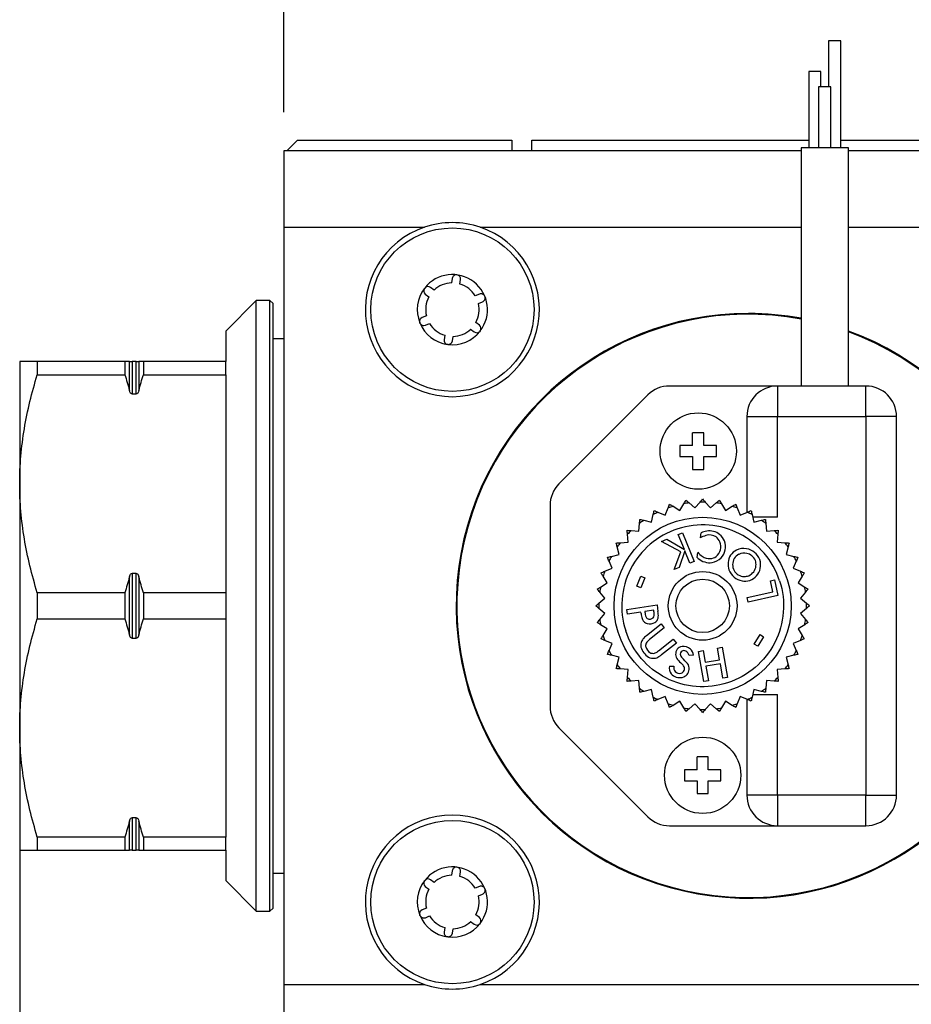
# Model space of a CAD drawing. Header units: millimetres. Extents: x 13 to 546, y 13 to 419.
# Tile 8 of 16: x 109 to 168, y 303 to 367. Entities that reach past the tile are written whole.
import ezdxf

# ---------------------------------------------------------------- set-up
doc = ezdxf.new("R2010")
doc.units = ezdxf.units.MM
doc.header["$LTSCALE"] = 2
doc.layers.add('DIMENSIONS', color=140, linetype='Continuous', lineweight=25)
doc.styles.add('SLDTEXTSTYLE0', font='TXT', dxfattribs={"width": 0.7})
doc.dimstyles.new('SLDDIMSTYLE1', dxfattribs={"dimtxt": 4.316016, "dimasz": 6.604, "dimexe": 0, "dimexo": 0.0625, "dimgap": 1.079004, "dimtad": 0, "dimtih": 1, "dimtoh": 1, "dimrnd": 1e-09, "dimzin": 12, "dimdsep": 46, "dimtxsty": 'SLDTEXTSTYLE0', "dimsah": 1, "dimcen": 0.09, "dimadec": 0, "dimazin": 3, "dimtfac": 1, "dimtofl": 0, "dimtmove": 0, "dimatfit": 3, "dimfxl": 0, "dimfrac": 2, "dimtolj": 1, "dimtzin": 12, "dimarcsym": 0})

# ---------------------------------------------------------------- blocks, each defined once
blk = doc.blocks.new('_D_11')
at = {"layer": 'DIMENSIONS'}
for p, q in [((126.391, 360.945), (126.391, 397.348)), ((187.291, 360.945), (187.291, 397.348)), ((126.391, 390.998), (147.99, 390.998)), ((153.837, 390.998), (152.388, 390.998)), ((152.388, 390.998), (152.388, 384.139)), ((166.663, 390.998), (168.112, 390.998)), ((168.112, 390.998), (168.112, 384.139)), ((187.291, 390.998), (172.51, 390.998)), ((152.388, 384.139), (153.837, 384.139)), ((168.112, 384.139), (166.663, 384.139))]:
    blk.add_line(p, q, dxfattribs=at)
for points in [[(126.391, 390.998), (132.995, 389.982), (132.995, 392.014)], [(187.291, 390.998), (180.687, 392.014), (180.687, 389.982)]]:
    blk.add_solid(points, dxfattribs=at)
at = {"layer": 'DIMENSIONS', "char_height": 4.2333, "attachment_point": 1, "style": 'SLDTEXTSTYLE0'}
for s, insert in [('60.9', (153.837, 397.422)), ('2.40', (153.837, 389.596))]:
    blk.add_mtext(s, dxfattribs=dict(at, insert=insert))
blk = doc.blocks.new('_D_12')
at = {"layer": 'DIMENSIONS'}
for p, q in [((109.091, 318.065), (109.091, 267.583)), ((204.341, 318.065), (204.341, 299.629)), ((204.341, 296.581), (204.341, 267.583)), ((109.091, 273.933), (142.731, 273.933)), ((148.578, 273.933), (147.129, 273.933)), ((147.129, 273.933), (147.129, 267.073)), ((161.404, 273.933), (162.853, 273.933)), ((162.853, 273.933), (162.853, 267.073)), ((204.341, 273.933), (167.251, 273.933)), ((147.129, 267.073), (148.578, 267.073)), ((162.853, 267.073), (161.404, 267.073))]:
    blk.add_line(p, q, dxfattribs=at)
for points in [[(109.091, 273.933), (115.695, 272.917), (115.695, 274.949)], [(204.341, 273.933), (197.737, 274.949), (197.737, 272.917)]]:
    blk.add_solid(points, dxfattribs=at)
at = {"layer": 'DIMENSIONS', "char_height": 4.2333, "attachment_point": 1, "style": 'SLDTEXTSTYLE0'}
for s, insert in [('95.3', (148.578, 280.356)), ('3.75', (148.578, 272.53))]:
    blk.add_mtext(s, dxfattribs=dict(at, insert=insert))

msp = doc.modelspace()

# ---------------------------------------------------------------- linework, layer by layer
for p, q in [((162.091, 365.605), (162.091, 362.605)), ((162.891, 365.605), (162.091, 365.605)), ((162.891, 358.605), (162.891, 365.605)), ((160.792, 363.605), (160.792, 358.605)), ((161.592, 363.605), (160.792, 363.605)), ((161.592, 362.605), (161.592, 363.605)), ((161.441, 362.605), (161.441, 358.605)), ((162.241, 362.605), (161.441, 362.605)), ((162.241, 358.605), (162.241, 362.605)), ((127.291, 359.105), (126.591, 358.405)), ((127.291, 359.105), (141.341, 359.105)), ((141.341, 359.105), (141.341, 358.405)), ((142.641, 359.105), (160.792, 359.105)), ((142.641, 358.405), (142.641, 359.105)), ((160.291, 358.605), (160.291, 343.005)), ((163.391, 358.605), (160.291, 358.605)), ((162.891, 359.105), (171.041, 359.105)), ((163.391, 343.005), (163.391, 358.605)), ((160.291, 358.405), (126.391, 358.405)), ((126.391, 358.405), (126.391, 353.405)), ((187.291, 358.405), (163.391, 358.405)), ((126.391, 353.405), (135.617, 353.405)), ((126.391, 353.405), (126.391, 303.805)), ((139.266, 353.405), (160.291, 353.405)), ((163.391, 353.405), (174.417, 353.405)), ((137.434, 350.049), (137.395, 349.754)), ((137.941, 349.682), (137.98, 349.977)), ((135.668, 349.022), (135.903, 348.841)), ((136.239, 349.278), (136.004, 349.459)), ((139.21, 349.028), (138.935, 348.916)), ((124.591, 348.605), (122.591, 346.605)), ((125.491, 348.605), (124.591, 348.605)), ((124.591, 308.605), (124.591, 348.605)), ((125.691, 348.405), (125.491, 348.605)), ((125.491, 308.605), (125.491, 348.605)), ((125.691, 308.805), (125.691, 348.405)), ((139.144, 348.406), (139.419, 348.519)), ((135.738, 347.602), (135.463, 347.488)), ((135.673, 346.979), (135.948, 347.092)), ((139.212, 346.985), (138.977, 347.167)), ((122.591, 346.605), (122.591, 344.605)), ((136.938, 346.329), (136.898, 346.034)), ((138.64, 346.731), (138.876, 346.549)), ((126.391, 346.105), (125.691, 346.105)), ((137.444, 345.961), (137.484, 346.256)), ((109.091, 344.605), (109.091, 336.605)), ((110.246, 344.605), (110.246, 343.747)), ((115.983, 344.605), (110.246, 344.605)), ((115.983, 344.605), (115.983, 343.747)), ((116.284, 342.701), (116.284, 344.605)), ((116.457, 344.605), (116.457, 342.482)), ((116.726, 344.605), (116.457, 344.605)), ((116.726, 342.482), (116.726, 344.605)), ((116.899, 344.605), (116.899, 342.701)), ((117.2, 344.605), (117.2, 343.747)), ((122.591, 344.605), (117.2, 344.605)), ((122.591, 343.747), (122.591, 344.605)), ((110.246, 343.747), (115.983, 343.747)), ((117.2, 343.747), (122.591, 343.747)), ((122.591, 343.747), (122.591, 329.464)), ((116.457, 342.482), (116.726, 342.482)), ((158.741, 343.005), (151.67, 343.005)), ((158.741, 343.005), (158.741, 341.005)), ((164.541, 343.005), (158.741, 343.005)), ((164.541, 341.005), (164.541, 343.005)), ((150.256, 342.42), (144.427, 336.591)), ((156.741, 341.005), (158.741, 341.005)), ((156.741, 341.005), (156.741, 334.727)), ((158.741, 334.405), (158.741, 341.005)), ((158.741, 341.005), (164.541, 341.005)), ((166.541, 341.005), (164.541, 341.005)), ((164.541, 341.005), (164.541, 316.205)), ((166.541, 316.205), (166.541, 341.005)), ((153.186, 339.11), (153.186, 339.945)), ((153.916, 339.11), (153.916, 339.945)), ((152.351, 339.11), (152.351, 338.38)), ((154.751, 338.38), (154.751, 339.11)), ((153.186, 338.38), (153.186, 337.545)), ((153.916, 337.545), (153.916, 338.38)), ((109.091, 336.605), (109.091, 320.605)), ((153.337, 335.015), (153.669, 335.403)), ((154.014, 335.403), (154.346, 335.015)), ((143.841, 335.177), (143.841, 322.034)), ((150.909, 334.741), (151.381, 334.545)), ((151.381, 334.545), (151.577, 335.017)), ((151.905, 335.124), (152.341, 334.857)), ((152.341, 334.857), (152.607, 335.293)), ((152.949, 335.347), (153.337, 335.015)), ((154.346, 335.015), (154.734, 335.347)), ((155.075, 335.293), (155.342, 334.857)), ((155.342, 334.857), (155.778, 335.124)), ((156.106, 335.017), (156.302, 334.545)), ((156.302, 334.545), (156.774, 334.741)), ((149.985, 334.207), (150.482, 334.087)), ((150.482, 334.087), (150.601, 334.584)), ((157.081, 334.584), (157.201, 334.087)), ((158.741, 334.405), (157.124, 334.405)), ((157.201, 334.087), (157.697, 334.207)), ((149.157, 333.534), (149.666, 333.494)), ((149.666, 333.494), (149.706, 334.004)), ((157.977, 334.004), (158.017, 333.494)), ((158.017, 333.494), (158.526, 333.534)), ((148.953, 332.781), (148.913, 333.29)), ((151.138, 332.823), (151.483, 332.965)), ((152.419, 332.15), (151.138, 332.823)), ((151.483, 332.965), (152.643, 332.295)), ((152.241, 333.275), (152.523, 333.391)), ((152.643, 332.295), (152.241, 333.275)), ((152.523, 333.391), (153.291, 331.519)), ((153.69, 333.055), (153.748, 333.389)), ((158.77, 333.29), (158.73, 332.781)), ((148.36, 331.965), (148.24, 332.461)), ((148.443, 332.741), (148.953, 332.781)), ((151.983, 330.983), (152.419, 332.15)), ((152.676, 332.213), (152.305, 331.115)), ((153.009, 331.404), (152.676, 332.213)), ((158.73, 332.781), (159.239, 332.741)), ((159.442, 332.461), (159.323, 331.965)), ((147.902, 331.066), (147.706, 331.538)), ((147.863, 331.846), (148.36, 331.965)), ((153.291, 331.519), (153.009, 331.404)), ((153.471, 331.782), (153.528, 332.11)), ((159.323, 331.965), (159.82, 331.846)), ((159.977, 331.538), (159.781, 331.066)), ((147.43, 330.87), (147.902, 331.066)), ((152.305, 331.115), (151.983, 330.983)), ((159.781, 331.066), (160.253, 330.87)), ((116.284, 326.701), (116.284, 330.51)), ((116.726, 330.729), (116.457, 330.729)), ((116.457, 330.729), (116.457, 326.482)), ((116.726, 326.482), (116.726, 330.729)), ((116.899, 330.51), (116.899, 326.701)), ((147.59, 330.106), (147.323, 330.542)), ((149.532, 329.885), (149.797, 330.552)), ((150.053, 330.449), (149.788, 329.783)), ((149.797, 330.552), (150.053, 330.449)), ((158.284, 330.242), (158.541, 330.3)), ((158.445, 329.524), (158.284, 330.242)), ((158.541, 330.3), (158.771, 329.274)), ((160.36, 330.542), (160.093, 330.106)), ((147.154, 329.839), (147.59, 330.106)), ((149.788, 329.783), (149.532, 329.885)), ((160.093, 330.106), (160.528, 329.839)), ((110.246, 329.464), (110.246, 327.747)), ((115.983, 329.464), (110.246, 329.464)), ((115.983, 329.464), (115.983, 327.747)), ((117.2, 329.464), (117.2, 327.747)), ((122.591, 329.464), (117.2, 329.464)), ((122.591, 329.464), (122.591, 327.747)), ((147.044, 328.778), (147.432, 329.11)), ((147.432, 329.11), (147.1, 329.498)), ((156.753, 329.145), (158.445, 329.524)), ((156.822, 328.837), (156.753, 329.145)), ((158.771, 329.274), (156.822, 328.837)), ((160.583, 329.498), (160.251, 329.11)), ((160.251, 329.11), (160.639, 328.778)), ((147.432, 328.101), (147.044, 328.433)), ((148.875, 328.375), (150.85, 328.665)), ((148.92, 328.067), (148.875, 328.375)), ((150.638, 328.319), (150.049, 328.233)), ((150.643, 328.287), (150.638, 328.319)), ((150.85, 328.665), (150.914, 328.228)), ((160.639, 328.433), (160.251, 328.101)), ((110.246, 327.747), (115.983, 327.747)), ((117.2, 327.747), (122.591, 327.747)), ((122.591, 327.747), (122.591, 313.464)), ((147.1, 327.713), (147.432, 328.101)), ((149.792, 328.195), (148.92, 328.067)), ((149.807, 328.098), (149.792, 328.195)), ((150.049, 328.233), (150.053, 328.201)), ((160.251, 328.101), (160.583, 327.713)), ((147.59, 327.105), (147.154, 327.372)), ((147.323, 326.669), (147.59, 327.105)), ((150.153, 326.653), (151.119, 327.422)), ((151.323, 327.166), (150.356, 326.397)), ((151.119, 327.422), (151.323, 327.166)), ((160.528, 327.372), (160.093, 327.105)), ((160.093, 327.105), (160.36, 326.669)), ((116.457, 326.482), (116.726, 326.482)), ((147.902, 326.145), (147.43, 326.341)), ((150.949, 325.653), (151.915, 326.422)), ((151.915, 326.422), (152.119, 326.166)), ((157.22, 326.104), (157.599, 326.72)), ((157.829, 326.577), (157.45, 325.962)), ((157.599, 326.72), (157.829, 326.577)), ((160.253, 326.341), (159.781, 326.145)), ((147.706, 325.673), (147.902, 326.145)), ((152.119, 326.166), (151.153, 325.397)), ((154.821, 325.841), (155.129, 325.895)), ((154.955, 325.072), (154.821, 325.841)), ((155.129, 325.895), (155.473, 323.921)), ((157.45, 325.962), (157.22, 326.104)), ((159.781, 326.145), (159.977, 325.673)), ((148.36, 325.246), (147.863, 325.365)), ((148.24, 324.75), (148.36, 325.246)), ((153.232, 325.38), (152.958, 325.35)), ((153.565, 325.623), (153.872, 325.676)), ((153.908, 323.648), (153.565, 325.623)), ((153.872, 325.676), (154.006, 324.907)), ((154.006, 324.907), (154.955, 325.072)), ((159.82, 325.365), (159.323, 325.246)), ((159.323, 325.246), (159.442, 324.75)), ((148.953, 324.43), (148.443, 324.47)), ((148.913, 323.921), (148.953, 324.43)), ((151.662, 324.647), (151.955, 324.647)), ((155, 324.816), (154.051, 324.651)), ((154.051, 324.651), (154.216, 323.702)), ((155.165, 323.867), (155, 324.816)), ((159.239, 324.47), (158.73, 324.43)), ((158.73, 324.43), (158.77, 323.921)), ((155.473, 323.921), (155.165, 323.867)), ((149.666, 323.717), (149.157, 323.677)), ((149.706, 323.207), (149.666, 323.717)), ((150.482, 323.124), (149.985, 323.004)), ((150.601, 322.627), (150.482, 323.124)), ((154.216, 323.702), (153.908, 323.648)), ((157.201, 323.124), (157.081, 322.627)), ((157.697, 323.004), (157.201, 323.124)), ((158.017, 323.717), (157.977, 323.207)), ((158.526, 323.677), (158.017, 323.717)), ((151.381, 322.666), (150.909, 322.47)), ((151.577, 322.194), (151.381, 322.666)), ((156.302, 322.666), (156.106, 322.194)), ((156.774, 322.47), (156.302, 322.666)), ((156.741, 322.484), (156.741, 316.205)), ((157.124, 322.805), (158.741, 322.805)), ((158.741, 316.205), (158.741, 322.805)), ((152.341, 322.354), (151.905, 322.087)), ((152.607, 321.918), (152.341, 322.354)), ((153.337, 322.196), (152.949, 321.864)), ((153.669, 321.808), (153.337, 322.196)), ((154.346, 322.196), (154.014, 321.808)), ((154.734, 321.864), (154.346, 322.196)), ((155.342, 322.354), (155.075, 321.918)), ((155.778, 322.087), (155.342, 322.354)), ((109.091, 320.605), (109.091, 312.605)), ((144.427, 320.62), (150.256, 314.791)), ((153.476, 317.87), (153.476, 318.705)), ((154.206, 317.87), (154.206, 318.705)), ((152.641, 317.87), (152.641, 317.14)), ((155.041, 317.14), (155.041, 317.87)), ((153.476, 317.14), (153.476, 316.305)), ((154.206, 316.305), (154.206, 317.14)), ((158.741, 316.205), (156.741, 316.205)), ((158.741, 316.205), (158.741, 314.205)), ((164.541, 316.205), (158.741, 316.205)), ((164.541, 316.205), (166.541, 316.205)), ((164.541, 314.205), (164.541, 316.205)), ((116.726, 314.729), (116.457, 314.729)), ((116.457, 314.729), (116.457, 312.605)), ((116.726, 312.605), (116.726, 314.729)), ((116.284, 312.605), (116.284, 314.51)), ((116.899, 314.51), (116.899, 312.605)), ((151.67, 314.205), (158.741, 314.205)), ((158.741, 314.205), (164.541, 314.205)), ((115.983, 313.464), (110.246, 313.464)), ((110.246, 313.464), (110.246, 312.605)), ((115.983, 313.464), (115.983, 312.605)), ((122.591, 313.464), (117.2, 313.464)), ((117.2, 313.464), (117.2, 312.605)), ((122.591, 312.605), (122.591, 313.464)), ((110.246, 312.605), (115.983, 312.605)), ((116.457, 312.605), (116.726, 312.605)), ((117.2, 312.605), (122.591, 312.605)), ((122.591, 312.605), (122.591, 310.605)), ((125.691, 311.105), (126.391, 311.105)), ((137.434, 311.249), (137.395, 310.954)), ((137.941, 310.882), (137.98, 311.177)), ((122.591, 310.605), (124.591, 308.605)), ((135.668, 310.222), (135.903, 310.041)), ((136.239, 310.478), (136.004, 310.659)), ((139.21, 310.228), (138.935, 310.116)), ((139.144, 309.606), (139.419, 309.719)), ((124.591, 308.605), (125.491, 308.605)), ((125.491, 308.605), (125.691, 308.805)), ((135.738, 308.802), (135.463, 308.688)), ((135.673, 308.179), (135.948, 308.292)), ((139.212, 308.185), (138.977, 308.367)), ((138.64, 307.931), (138.876, 307.749)), ((136.938, 307.529), (136.898, 307.234)), ((137.444, 307.161), (137.484, 307.456)), ((126.391, 303.805), (135.617, 303.805)), ((126.391, 303.805), (126.391, 298.805)), ((139.266, 303.805), (174.417, 303.805))]:
    msp.add_line(p, q)
for centre, radius in [((137.441, 348.005), 5.35), ((153.551, 338.745), 2.5), ((153.841, 328.605), 5.8), ((153.841, 328.605), 2.25), ((153.841, 328.605), 1.75), ((153.841, 317.505), 2.5), ((137.441, 309.205), 5.35)]:
    msp.add_circle(centre, radius)
for centre, radius, start, end in [((137.441, 348.005), 5.7, 71.32828, 108.67172), ((137.441, 348.005), 5.7, 108.67172, 71.32828), ((137.441, 348.005), 2.3, 322.59957, 141.94235), ((137.707, 350.013), 0.275, 82.41222, 172.44366), ((137.708, 350.013), 0.275, 352.44366, 82.56361), ((137.441, 348.005), 1.75, 91.4881, 133.35428), ((137.441, 348.005), 1.75, 31.35041, 73.38182), ((137.441, 348.005), 2.3, 142.91235, 201.73491), ((135.836, 349.24), 0.275, 146.41055, 232.41612), ((135.836, 349.241), 0.275, 52.41612, 138.44289), ((139.315, 348.774), 0.275, 22.27452, 112.30596), ((137.441, 348.005), 1.75, 151.46056, 193.32674), ((137.441, 348.005), 1.75, 331.37794, 13.24412), ((139.315, 348.773), 0.275, 292.30596, 22.42592), ((156.841, 328.605), 19.15, 90, 69.999), ((156.841, 328.605), 19.1, 79.59364, 69.9444), ((156.841, 328.605), 19.15, 79.62112, 90), ((135.568, 347.234), 0.275, 112.38858, 197.00912), ((137.441, 348.005), 2.3, 203.03673, 261.74801), ((135.568, 347.234), 0.275, 207.7612, 292.38858), ((137.441, 348.005), 1.75, 211.43302, 253.2992), ((139.044, 346.768), 0.275, 324.67648, 52.3335), ((137.441, 348.005), 2.3, 262.931, 322.01448), ((137.441, 348.005), 1.75, 271.40548, 313.27166), ((139.044, 346.767), 0.275, 232.3335, 319.93305), ((137.171, 345.998), 0.275, 172.36104, 257.46135), ((137.172, 345.998), 0.275, 267.21561, 352.36104), ((151.67, 341.005), 2, 90, 135), ((158.741, 341.005), 2, 90, 180), ((164.541, 341.005), 2, 0, 90), ((145.841, 335.177), 2, 135, 180), ((153.841, 328.605), 6.8, 88.54479, 91.45521), ((153.841, 328.605), 6.8, 115.54479, 118.45521), ((153.841, 328.605), 6.8, 106.54479, 109.45521), ((153.841, 328.605), 6.8, 97.54479, 100.45521), ((153.841, 328.605), 6.8, 79.54479, 82.45521), ((153.841, 328.605), 6.8, 70.54479, 73.45521), ((153.841, 328.605), 6.8, 61.54479, 64.45521), ((153.841, 328.605), 6.8, 124.54479, 127.45521), ((153.841, 328.605), 6.8, 52.54479, 55.45521), ((153.841, 328.605), 6.8, 133.54479, 136.45521), ((154.296, 332.258), 1.257, 98.64755, 115.86269), ((154.274, 332.41), 1.103, 52.17084, 98.73662), ((153.841, 328.605), 6.8, 43.54479, 46.45521), ((154.987, 330.654), 2.729, 110.28453, 118.37516), ((154.284, 332.468), 0.784, 56.17522, 108.0307), ((154.121, 332.375), 0.956, 26.85273, 51.16534), ((154.183, 332.495), 0.85, 309.21626, 21.53429), ((154.119, 332.311), 1.278, 25.24818, 49.40032), ((154.243, 332.481), 1.098, 317.68874, 19.98638), ((153.841, 328.605), 6.8, 142.54479, 145.45521), ((156.495, 331.371), 0.988, 116.16309, 176.14259), ((156.511, 331.389), 0.98, 77.98697, 117.49079), ((156.538, 331.248), 1.113, 20.12603, 80.84359), ((153.841, 328.605), 6.8, 34.54479, 37.45521), ((153.841, 328.605), 6.8, 151.54479, 154.45521), ((158.049, 337.101), 7.018, 229.28282, 230.13817), ((155.105, 333.549), 2.135, 222.35839, 232.78275), ((154.31, 332.571), 1.144, 228.4351, 277.52056), ((154.282, 332.474), 0.781, 233.16518, 275.20033), ((154.307, 332.367), 0.672, 273.895, 307.92166), ((154.23, 332.618), 1.204, 280.97438, 313.26307), ((156.555, 331.31), 0.751, 116.95695, 180.3167), ((156.551, 331.35), 0.713, 75.7697, 118.11077), ((156.576, 331.281), 0.775, 22.22414, 78.82903), ((156.59, 331.314), 0.75, 353.06306, 20.27473), ((156.568, 331.28), 1.074, 347.72541, 19.10411), ((153.841, 328.605), 6.8, 25.54479, 28.45521), ((153.841, 328.605), 6.8, 160.54479, 163.45521), ((156.565, 331.321), 1.062, 173.69821, 199.7365), ((156.61, 331.338), 1.11, 199.77439, 260.20084), ((156.527, 331.293), 0.723, 178.98245, 210.81671), ((156.559, 331.262), 0.736, 207.43586, 270.18208), ((156.553, 331.306), 0.786, 292.75803, 354.02634), ((156.597, 331.257), 1.041, 288.73218, 348.60958), ((153.841, 328.605), 6.8, 16.54479, 19.45521), ((156.623, 331.246), 1.022, 258.56222, 287.54363), ((156.551, 331.4), 0.875, 270.72829, 290.50686), ((153.841, 328.605), 6.8, 169.54479, 172.45521), ((153.841, 328.605), 6.8, 7.54479, 10.45521), ((153.841, 328.605), 6.8, 178.54479, 181.45521), ((148.63, 327.969), 2.039, 2.6483, 8.97257), ((153.841, 328.605), 6.8, 358.54479, 1.45521), ((153.841, 328.605), 6.8, 187.54479, 190.45521), ((151.696, 328.319), 1.903, 186.66761, 196.7727), ((150.348, 327.916), 0.495, 197.15553, 223.206), ((153.116, 328.65), 3.096, 188.35007, 191.54958), ((150.92, 328.2), 0.854, 191.43107, 202.61242), ((150.341, 327.949), 0.224, 200.42571, 233.34408), ((150.329, 327.948), 0.215, 235.69464, 266.82024), ((150.344, 328.209), 0.477, 266.77241, 291.75864), ((150.442, 327.968), 0.217, 291.44595, 335.33129), ((150.25, 328.03), 0.418, 338.62102, 4.6613), ((150.349, 328.023), 0.623, 305.84221, 329.82367), ((150.255, 327.976), 0.686, 337.11996, 353.27224), ((149.233, 327.945), 1.704, 358.3392, 9.53206), ((153.841, 328.605), 6.8, 349.54479, 352.45521), ((150.388, 327.989), 0.575, 225.72453, 251.83646), ((150.366, 328.121), 0.696, 256.99198, 299.99586), ((153.841, 328.605), 6.8, 196.54479, 199.45521), ((150.487, 325.99), 0.71, 141.64216, 162.98153), ((151.138, 325.443), 1.56, 129.16545, 140.73954), ((150.901, 325.676), 0.903, 127.10177, 142.98073), ((153.841, 328.605), 6.8, 340.54479, 343.45521), ((150.376, 326.029), 0.593, 163.47065, 192.16699), ((150.907, 326.233), 1.158, 196.492, 238.08227), ((150.428, 326), 0.327, 159.05148, 195.11991), ((150.783, 326.137), 0.707, 198.42178, 235.91711), ((150.536, 325.953), 0.445, 143.12692, 158.42068), ((152.564, 325.452), 0.494, 98.82763, 185.06412), ((152.575, 325.215), 0.729, 50.10203, 96.88615), ((152.675, 325.356), 0.558, 2.50916, 48.68341), ((153.841, 328.605), 6.8, 205.54479, 208.45521), ((150.602, 325.786), 0.618, 240.21344, 277.40632), ((150.583, 325.835), 0.345, 235.22355, 285.55791), ((150.538, 326.024), 0.539, 284.77542, 298.68216), ((150.567, 325.943), 0.779, 278.48687, 301.25576), ((150.142, 326.693), 1.316, 299.84902, 307.79734), ((149.406, 327.867), 3.026, 301.13319, 305.24977), ((152.586, 325.431), 0.515, 182.62303, 221.06123), ((154.146, 326.738), 2.549, 220.17271, 229.14387), ((152.608, 325.436), 0.235, 96.13038, 179.05281), ((152.696, 325.447), 0.323, 181.20369, 232.97259), ((150.231, 322.653), 3.404, 39.65265, 48.16183), ((152.598, 325.328), 0.342, 36.67822, 92.5166), ((152.317, 325.162), 0.668, 16.40753, 33.72554), ((153.841, 328.605), 6.8, 331.54479, 334.45521), ((153.841, 328.605), 6.8, 214.54479, 217.45521), ((152.216, 324.515), 0.57, 166.57539, 219.48179), ((152.399, 324.567), 0.451, 169.867, 216.13967), ((152.342, 324.488), 0.31, 287.93509, 24.3317), ((152.087, 324.362), 0.594, 25.28748, 48.84216), ((152.357, 324.502), 0.604, 284.5436, 354.04972), ((152.419, 324.499), 0.542, 353.66795, 37.04629), ((153.841, 328.605), 6.8, 322.54479, 325.45521), ((153.841, 328.605), 6.8, 223.54479, 226.45521), ((152.361, 324.716), 0.812, 223.89676, 280.45856), ((152.334, 324.614), 0.433, 226.30955, 283.88214), ((153.841, 328.605), 6.8, 313.54479, 316.45521), ((153.841, 328.605), 6.8, 232.54479, 235.45521), ((153.841, 328.605), 6.8, 304.54479, 307.45521), ((153.841, 328.605), 6.8, 241.54479, 244.45521), ((153.841, 328.605), 6.8, 295.54479, 298.45521), ((145.841, 322.034), 2, 180, 225), ((153.841, 328.605), 6.8, 250.54479, 253.45521), ((153.841, 328.605), 6.8, 259.54479, 262.45521), ((153.841, 328.605), 6.8, 277.54479, 280.45521), ((153.841, 328.605), 6.8, 286.54479, 289.45521), ((153.841, 328.605), 6.8, 268.54479, 271.45521), ((158.741, 316.205), 2, 180, 270), ((164.541, 316.205), 2, 270, 0), ((137.441, 309.205), 5.7, 288.67172, 251.32828), ((151.67, 316.205), 2, 225, 270), ((137.441, 309.205), 2.3, 322.59957, 141.94235), ((137.441, 309.205), 1.75, 91.4881, 133.35428), ((137.707, 311.213), 0.275, 82.41222, 172.44366), ((137.708, 311.213), 0.275, 352.44366, 82.56361), ((137.441, 309.205), 1.75, 31.35041, 73.38182), ((137.441, 309.205), 2.3, 142.91235, 201.73491), ((135.836, 310.44), 0.275, 146.41055, 232.41612), ((135.836, 310.441), 0.275, 52.41612, 138.44289), ((139.315, 309.974), 0.275, 22.27452, 112.30596), ((137.441, 309.205), 1.75, 151.46056, 193.32674), ((137.441, 309.205), 1.75, 331.37794, 13.24412), ((139.315, 309.973), 0.275, 292.30596, 22.42592), ((135.568, 308.434), 0.275, 112.38858, 197.00912), ((137.441, 309.205), 2.3, 203.03673, 261.74801), ((135.568, 308.434), 0.275, 207.7612, 292.38858), ((137.441, 309.205), 1.75, 211.43302, 253.2992), ((137.441, 309.205), 2.3, 262.931, 322.01448), ((137.441, 309.205), 1.75, 271.40548, 313.27166), ((139.044, 307.967), 0.275, 232.3335, 319.93305), ((139.044, 307.968), 0.275, 324.67648, 52.3335), ((137.171, 307.198), 0.275, 172.36104, 257.46135), ((137.172, 307.198), 0.275, 267.21561, 352.36104), ((137.441, 309.205), 5.7, 251.32828, 288.67172)]:
    msp.add_arc(centre, radius, start, end)
for points in [[(135.607, 349.392), (135.61, 349.398), (135.614, 349.403), (135.618, 349.408)], [(135.618, 349.408), (135.622, 349.413), (135.626, 349.418), (135.63, 349.423)], [(135.314, 347.129), (135.31, 347.137), (135.307, 347.145), (135.305, 347.154)], [(135.325, 347.105), (135.321, 347.113), (135.317, 347.121), (135.314, 347.129)], [(139.262, 346.599), (139.259, 346.596), (139.257, 346.593), (139.254, 346.59)], [(139.269, 346.609), (139.266, 346.605), (139.264, 346.602), (139.262, 346.599)], [(137.135, 345.725), (137.127, 345.726), (137.119, 345.728), (137.111, 345.729)], [(137.158, 345.723), (137.151, 345.723), (137.143, 345.724), (137.135, 345.725)], [(116.284, 344.605), (116.19, 344.605), (116.089, 344.605), (115.983, 344.605)], [(117.2, 344.605), (117.094, 344.605), (116.993, 344.605), (116.899, 344.605)], [(115.983, 343.747), (116.089, 343.399), (116.19, 343.051), (116.284, 342.701)], [(116.899, 342.701), (116.993, 343.051), (117.094, 343.399), (117.2, 343.747)], [(153.916, 339.945), (153.674, 339.945), (153.429, 339.945), (153.186, 339.945)], [(153.186, 339.11), (152.903, 339.11), (152.624, 339.11), (152.351, 339.11)], [(154.751, 339.11), (154.478, 339.11), (154.2, 339.11), (153.916, 339.11)], [(152.351, 338.38), (152.624, 338.38), (152.903, 338.38), (153.186, 338.38)], [(153.916, 338.38), (154.2, 338.38), (154.478, 338.38), (154.751, 338.38)], [(153.186, 337.545), (153.429, 337.545), (153.674, 337.545), (153.916, 337.545)], [(152.607, 335.293), (152.654, 335.368), (152.7, 335.444), (152.746, 335.519)], [(152.746, 335.519), (152.813, 335.462), (152.881, 335.404), (152.949, 335.347)], [(153.669, 335.403), (153.727, 335.471), (153.784, 335.538), (153.841, 335.605)], [(153.841, 335.605), (153.899, 335.538), (153.956, 335.471), (154.014, 335.403)], [(154.734, 335.347), (154.802, 335.404), (154.869, 335.462), (154.936, 335.519)], [(154.936, 335.519), (154.983, 335.444), (155.029, 335.368), (155.075, 335.293)], [(150.601, 334.584), (150.622, 334.671), (150.643, 334.757), (150.663, 334.843)], [(150.663, 334.843), (150.745, 334.809), (150.827, 334.775), (150.909, 334.741)], [(151.577, 335.017), (151.611, 335.099), (151.644, 335.181), (151.678, 335.263)], [(151.678, 335.263), (151.754, 335.217), (151.829, 335.17), (151.905, 335.124)], [(155.778, 335.124), (155.854, 335.17), (155.929, 335.217), (156.005, 335.263)], [(156.005, 335.263), (156.038, 335.181), (156.072, 335.099), (156.106, 335.017)], [(156.774, 334.741), (156.856, 334.775), (156.938, 334.809), (157.019, 334.843)], [(157.019, 334.843), (157.04, 334.757), (157.061, 334.671), (157.081, 334.584)], [(149.706, 334.004), (149.713, 334.092), (149.72, 334.181), (149.727, 334.269)], [(149.727, 334.269), (149.813, 334.248), (149.899, 334.227), (149.985, 334.207)], [(157.697, 334.207), (157.784, 334.227), (157.87, 334.248), (157.956, 334.269)], [(157.956, 334.269), (157.963, 334.181), (157.97, 334.092), (157.977, 334.004)], [(148.913, 333.29), (148.906, 333.379), (148.899, 333.467), (148.892, 333.555)], [(148.892, 333.555), (148.98, 333.548), (149.068, 333.541), (149.157, 333.534)], [(158.526, 333.534), (158.615, 333.541), (158.703, 333.548), (158.791, 333.555)], [(158.791, 333.555), (158.784, 333.467), (158.777, 333.379), (158.77, 333.29)], [(148.178, 332.72), (148.266, 332.727), (148.355, 332.734), (148.443, 332.741)], [(148.24, 332.461), (148.22, 332.548), (148.199, 332.634), (148.178, 332.72)], [(159.239, 332.741), (159.328, 332.734), (159.417, 332.727), (159.505, 332.72)], [(159.505, 332.72), (159.484, 332.634), (159.463, 332.548), (159.442, 332.461)], [(147.604, 331.783), (147.69, 331.804), (147.776, 331.825), (147.863, 331.846)], [(147.706, 331.538), (147.672, 331.62), (147.638, 331.702), (147.604, 331.783)], [(159.82, 331.846), (159.906, 331.825), (159.993, 331.804), (160.078, 331.783)], [(160.078, 331.783), (160.045, 331.702), (160.011, 331.62), (159.977, 331.538)], [(147.184, 330.769), (147.266, 330.802), (147.347, 330.836), (147.43, 330.87)], [(160.253, 330.87), (160.335, 330.836), (160.417, 330.802), (160.499, 330.769)], [(116.284, 330.51), (116.19, 330.16), (116.089, 329.812), (115.983, 329.464)], [(117.2, 329.464), (117.094, 329.812), (116.993, 330.16), (116.899, 330.51)], [(147.323, 330.542), (147.276, 330.618), (147.23, 330.693), (147.184, 330.769)], [(160.499, 330.769), (160.453, 330.693), (160.406, 330.618), (160.36, 330.542)], [(146.928, 329.701), (147.003, 329.747), (147.078, 329.793), (147.154, 329.839)], [(147.1, 329.498), (147.042, 329.566), (146.985, 329.633), (146.928, 329.701)], [(160.528, 329.839), (160.604, 329.793), (160.68, 329.747), (160.755, 329.701)], [(160.583, 329.498), (160.64, 329.566), (160.698, 329.633), (160.755, 329.701)], [(146.841, 328.605), (146.909, 328.663), (146.976, 328.72), (147.044, 328.778)], [(147.044, 328.433), (146.976, 328.491), (146.909, 328.548), (146.841, 328.605)], [(160.841, 328.605), (160.774, 328.663), (160.707, 328.72), (160.639, 328.778)], [(160.841, 328.605), (160.774, 328.548), (160.707, 328.491), (160.639, 328.433)], [(115.983, 327.747), (116.089, 327.399), (116.19, 327.051), (116.284, 326.701)], [(116.899, 326.701), (116.993, 327.051), (117.094, 327.399), (117.2, 327.747)], [(146.928, 327.51), (146.985, 327.578), (147.042, 327.645), (147.1, 327.713)], [(160.583, 327.713), (160.64, 327.645), (160.698, 327.578), (160.755, 327.51)], [(147.154, 327.372), (147.078, 327.418), (147.003, 327.464), (146.928, 327.51)], [(160.755, 327.51), (160.68, 327.464), (160.604, 327.418), (160.528, 327.372)], [(147.184, 326.442), (147.23, 326.518), (147.276, 326.593), (147.323, 326.669)], [(147.43, 326.341), (147.347, 326.375), (147.266, 326.409), (147.184, 326.442)], [(160.499, 326.442), (160.417, 326.409), (160.335, 326.375), (160.253, 326.341)], [(160.499, 326.442), (160.453, 326.518), (160.406, 326.593), (160.36, 326.669)], [(147.604, 325.428), (147.638, 325.509), (147.672, 325.591), (147.706, 325.673)], [(147.863, 325.365), (147.776, 325.386), (147.69, 325.407), (147.604, 325.428)], [(160.078, 325.428), (159.993, 325.407), (159.906, 325.386), (159.82, 325.365)], [(159.977, 325.673), (160.011, 325.591), (160.045, 325.509), (160.078, 325.428)], [(148.178, 324.491), (148.199, 324.577), (148.22, 324.663), (148.24, 324.75)], [(148.443, 324.47), (148.355, 324.477), (148.266, 324.484), (148.178, 324.491)], [(159.505, 324.491), (159.417, 324.484), (159.328, 324.477), (159.239, 324.47)], [(159.442, 324.75), (159.463, 324.663), (159.484, 324.577), (159.505, 324.491)], [(148.892, 323.656), (148.899, 323.744), (148.906, 323.832), (148.913, 323.921)], [(158.77, 323.921), (158.777, 323.832), (158.784, 323.744), (158.791, 323.656)], [(149.157, 323.677), (149.068, 323.67), (148.98, 323.663), (148.892, 323.656)], [(149.727, 322.942), (149.72, 323.03), (149.713, 323.119), (149.706, 323.207)], [(157.977, 323.207), (157.97, 323.119), (157.963, 323.03), (157.956, 322.942)], [(158.791, 323.656), (158.703, 323.663), (158.615, 323.67), (158.526, 323.677)], [(149.985, 323.004), (149.899, 322.984), (149.813, 322.963), (149.727, 322.942)], [(150.663, 322.368), (150.643, 322.454), (150.622, 322.54), (150.601, 322.627)], [(150.909, 322.47), (150.827, 322.436), (150.745, 322.402), (150.663, 322.368)], [(157.019, 322.368), (156.938, 322.402), (156.856, 322.436), (156.774, 322.47)], [(157.081, 322.627), (157.061, 322.54), (157.04, 322.454), (157.019, 322.368)], [(157.956, 322.942), (157.87, 322.963), (157.784, 322.984), (157.697, 323.004)], [(151.678, 321.948), (151.644, 322.03), (151.611, 322.112), (151.577, 322.194)], [(151.905, 322.087), (151.829, 322.041), (151.754, 321.994), (151.678, 321.948)], [(152.746, 321.692), (152.7, 321.767), (152.654, 321.843), (152.607, 321.918)], [(152.949, 321.864), (152.881, 321.807), (152.813, 321.749), (152.746, 321.692)], [(154.936, 321.692), (154.869, 321.749), (154.802, 321.807), (154.734, 321.864)], [(155.075, 321.918), (155.029, 321.843), (154.983, 321.767), (154.936, 321.692)], [(156.005, 321.948), (155.929, 321.994), (155.854, 322.041), (155.778, 322.087)], [(156.106, 322.194), (156.072, 322.112), (156.038, 322.03), (156.005, 321.948)], [(153.841, 321.605), (153.784, 321.673), (153.727, 321.74), (153.669, 321.808)], [(154.014, 321.808), (153.956, 321.74), (153.899, 321.673), (153.841, 321.605)], [(154.206, 318.705), (153.964, 318.705), (153.719, 318.705), (153.476, 318.705)], [(153.476, 317.87), (153.193, 317.87), (152.914, 317.87), (152.641, 317.87)], [(155.041, 317.87), (154.768, 317.87), (154.49, 317.87), (154.206, 317.87)], [(152.641, 317.14), (152.914, 317.14), (153.193, 317.14), (153.476, 317.14)], [(154.206, 317.14), (154.49, 317.14), (154.768, 317.14), (155.041, 317.14)], [(153.476, 316.305), (153.719, 316.305), (153.964, 316.305), (154.206, 316.305)], [(116.284, 314.51), (116.19, 314.16), (116.089, 313.812), (115.983, 313.464)], [(117.2, 313.464), (117.094, 313.812), (116.993, 314.16), (116.899, 314.51)], [(115.983, 312.605), (116.089, 312.605), (116.19, 312.605), (116.284, 312.605)], [(116.899, 312.605), (116.993, 312.605), (117.094, 312.605), (117.2, 312.605)], [(135.607, 310.592), (135.61, 310.598), (135.614, 310.603), (135.618, 310.608)], [(135.618, 310.608), (135.622, 310.613), (135.626, 310.618), (135.63, 310.623)], [(135.314, 308.329), (135.31, 308.337), (135.307, 308.345), (135.305, 308.354)], [(135.325, 308.305), (135.321, 308.313), (135.317, 308.321), (135.314, 308.329)], [(139.262, 307.799), (139.259, 307.796), (139.257, 307.793), (139.254, 307.79)], [(139.269, 307.809), (139.266, 307.805), (139.264, 307.802), (139.262, 307.799)], [(137.135, 306.925), (137.127, 306.926), (137.119, 306.928), (137.111, 306.929)], [(137.158, 306.923), (137.151, 306.923), (137.143, 306.924), (137.135, 306.925)]]:
    msp.add_open_spline(points, degree=3)
for points, knots in [([(110.246, 344.605), (109.889, 344.605), (109.598, 344.605), (109.199, 344.605), (109.091, 344.605), (109.091, 344.605)], [0, 0, 0, 0, 0.5, 0.5, 1, 1, 1, 1]), ([(116.284, 344.605), (116.296, 344.605), (116.312, 344.605), (116.35, 344.605), (116.365, 344.605), (116.404, 344.605), (116.429, 344.605), (116.457, 344.605)], [0, 0, 0, 0, 0.5, 0.5, 0.75, 0.75, 1, 1, 1, 1]), ([(116.726, 344.605), (116.753, 344.605), (116.778, 344.605), (116.817, 344.605), (116.832, 344.605), (116.87, 344.605), (116.887, 344.605), (116.899, 344.605)], [0, 0, 0, 0, 0.25, 0.25, 0.5, 0.5, 1, 1, 1, 1]), ([(109.091, 336.605), (109.091, 337.819), (109.199, 339.02), (109.598, 341.398), (109.889, 342.577), (110.246, 343.747)], [0, 0, 0, 0, 0.5, 0.5, 1, 1, 1, 1]), ([(116.457, 342.482), (116.429, 342.482), (116.404, 342.495), (116.366, 342.528), (116.351, 342.548), (116.312, 342.61), (116.296, 342.655), (116.284, 342.701)], [0, 0, 0, 0, 0.25, 0.25, 0.5, 0.5, 1, 1, 1, 1]), ([(116.899, 342.701), (116.887, 342.655), (116.871, 342.611), (116.833, 342.549), (116.818, 342.529), (116.779, 342.495), (116.754, 342.482), (116.726, 342.482)], [0, 0, 0, 0, 0.5, 0.5, 0.75, 0.75, 1, 1, 1, 1]), ([(110.246, 329.464), (109.889, 330.634), (109.598, 331.813), (109.199, 334.191), (109.091, 335.392), (109.091, 336.605)], [0, 0, 0, 0, 0.5, 0.5, 1, 1, 1, 1]), ([(158.882, 330.243), (158.448, 331.58), (157.5, 332.69), (154.995, 333.966), (153.54, 334.08), (150.867, 333.212), (149.757, 332.264), (148.481, 329.759), (148.366, 328.305), (148.801, 326.968)], [0, 0, 0, 0, 0.25, 0.25, 0.5, 0.5, 0.75, 0.75, 1, 1, 1, 1]), ([(116.284, 330.51), (116.296, 330.556), (116.312, 330.6), (116.35, 330.662), (116.365, 330.682), (116.404, 330.716), (116.429, 330.729), (116.457, 330.729)], [0, 0, 0, 0, 0.5, 0.5, 0.75, 0.75, 1, 1, 1, 1]), ([(116.726, 330.729), (116.753, 330.729), (116.778, 330.716), (116.817, 330.683), (116.832, 330.663), (116.87, 330.601), (116.887, 330.556), (116.899, 330.51)], [0, 0, 0, 0, 0.25, 0.25, 0.5, 0.5, 1, 1, 1, 1]), ([(158.882, 330.243), (159.316, 328.906), (159.202, 327.452), (157.926, 324.947), (156.816, 323.999), (154.142, 323.131), (152.688, 323.245), (150.183, 324.521), (149.235, 325.631), (148.801, 326.968)], [0, 0, 0, 0, 0.25, 0.25, 0.5, 0.5, 0.75, 0.75, 1, 1, 1, 1]), ([(109.091, 320.605), (109.091, 321.819), (109.199, 323.02), (109.598, 325.398), (109.889, 326.577), (110.246, 327.747)], [0, 0, 0, 0, 0.5, 0.5, 1, 1, 1, 1]), ([(116.457, 326.482), (116.429, 326.482), (116.404, 326.495), (116.366, 326.528), (116.351, 326.548), (116.312, 326.61), (116.296, 326.655), (116.284, 326.701)], [0, 0, 0, 0, 0.25, 0.25, 0.5, 0.5, 1, 1, 1, 1]), ([(116.899, 326.701), (116.887, 326.655), (116.871, 326.611), (116.833, 326.549), (116.818, 326.529), (116.779, 326.495), (116.754, 326.482), (116.726, 326.482)], [0, 0, 0, 0, 0.5, 0.5, 0.75, 0.75, 1, 1, 1, 1]), ([(110.246, 313.464), (109.889, 314.634), (109.598, 315.813), (109.199, 318.191), (109.091, 319.392), (109.091, 320.605)], [0, 0, 0, 0, 0.5, 0.5, 1, 1, 1, 1]), ([(116.284, 314.51), (116.296, 314.556), (116.312, 314.6), (116.35, 314.662), (116.365, 314.682), (116.404, 314.716), (116.429, 314.729), (116.457, 314.729)], [0, 0, 0, 0, 0.5, 0.5, 0.75, 0.75, 1, 1, 1, 1]), ([(116.726, 314.729), (116.753, 314.729), (116.778, 314.716), (116.817, 314.683), (116.832, 314.663), (116.87, 314.601), (116.887, 314.556), (116.899, 314.51)], [0, 0, 0, 0, 0.25, 0.25, 0.5, 0.5, 1, 1, 1, 1]), ([(109.091, 312.605), (109.091, 312.605), (109.199, 312.605), (109.598, 312.605), (109.889, 312.605), (110.246, 312.605)], [0, 0, 0, 0, 0.5, 0.5, 1, 1, 1, 1]), ([(116.457, 312.605), (116.429, 312.605), (116.404, 312.605), (116.366, 312.605), (116.351, 312.605), (116.312, 312.605), (116.296, 312.605), (116.284, 312.605)], [0, 0, 0, 0, 0.25, 0.25, 0.5, 0.5, 1, 1, 1, 1]), ([(116.899, 312.605), (116.887, 312.605), (116.871, 312.605), (116.833, 312.605), (116.818, 312.605), (116.779, 312.605), (116.754, 312.605), (116.726, 312.605)], [0, 0, 0, 0, 0.5, 0.5, 0.75, 0.75, 1, 1, 1, 1])]:
    msp.add_open_spline(points, degree=3, knots=knots)

# ---------------------------------------------------------------- dimensions: what is measured, and where the dimension line sits
at = {"layer": 'DIMENSIONS'}
for base, p1, p2, picture, middle in [((126.391, 390.998), (187.291, 358.405), (126.391, 358.405), '_D_11', (160.25, 390.998)), ((204.341, 273.933), (109.091, 320.605), (204.341, 320.605), '_D_12', (154.991, 273.933))]:
    dim = msp.add_linear_dim(base=base, p1=p1, p2=p2, dimstyle='SLDDIMSTYLE1', dxfattribs=at)
    dim.commit()
    dim.dimension.update_dxf_attribs({"geometry": picture, "text_midpoint": middle, "dimtype": 160})

doc.saveas('drawing.dxf')
